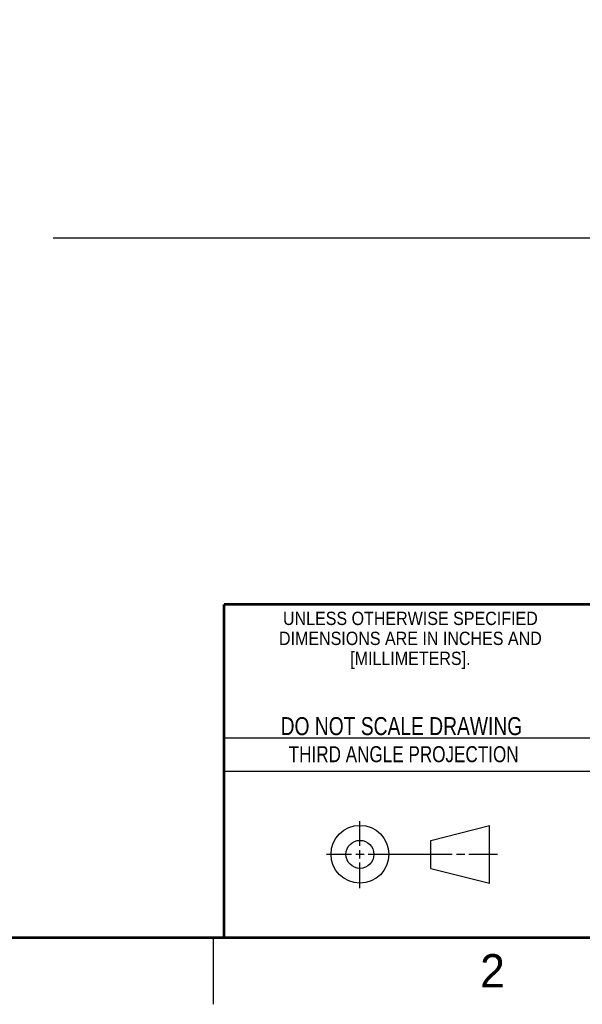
# Model space of a CAD drawing. Header units: inches. Extents: x 0 to 34, y 0 to 22.
# Tile 41 of 53: x 24 to 28.3, y 0 to 7.4. Entities that reach past the tile are written whole.
import ezdxf

# ---------------------------------------------------------------- set-up
doc = ezdxf.new("R2010")
doc.units = ezdxf.units.IN
doc.header["$LTSCALE"] = 1.87
doc.header["$MEASUREMENT"] = 0
doc.layers.get('0').update_dxf_attribs({"linetype": 'CONTINUOUS'})
doc.layers.add('DIMENSIONS', color=7, linetype='CONTINUOUS')
doc.styles.get("Standard").update_dxf_attribs({"font": 'txt', "width": 0.8})
doc.styles.add('TEXTSTYLE_2', font='txt')
doc.styles.add('TEXTSTYLE_3', font='txt', dxfattribs={"width": 0.9})
doc.dimstyles.new('DIMSTYLE_2', dxfattribs={"dimtxt": 0.125, "dimasz": 0.18, "dimexe": 0.18, "dimexo": 0.0625, "dimgap": 0.09, "dimtad": 0, "dimtih": 1, "dimtoh": 1, "dimdec": 3, "dimlfac": 0.5, "dimzin": 4, "dimdsep": 46, "dimtxsty": 'STANDARD', "dimblk": '_FILLED', "dimblk1": '_FILLED', "dimblk2": '_FILLED', "dimcen": 0.09, "dimadec": 0, "dimazin": 0, "dimtp": 0.01, "dimtm": 0.01, "dimtfac": 1, "dimtdec": 3, "dimtofl": 0, "dimtmove": 0, "dimatfit": 3, "dimldrblk": '_FILLED', "dimfxl": 1, "dimtolj": 1, "dimtzin": 4, "dimarcsym": 0})

# ---------------------------------------------------------------- blocks, each defined once
blk = doc.blocks.new('_FILLED')
at = {"color": 0, "linetype": 'BYBLOCK'}
blk.add_solid([(0, 0), (-1, 0.174), (-1, -0.174)], dxfattribs=at)
blk = doc.blocks.new('*D26')
at = {"layer": 'DIMENSIONS', "color": 2, "linetype": 'CONTINUOUS'}
for p, q in [((29.9228, 7.724), (29.9228, 5.6245)), ((17.1228, 6.438), (17.1228, 5.6245)), ((17.1228, 5.7495), (22.7478, 5.7495)), ((29.9228, 5.7495), (24.2978, 5.7495))]:
    blk.add_line(p, q, dxfattribs=at)
at = {"layer": 'DIMENSIONS', "color": 2, "linetype": 'CONTINUOUS', "xscale": 0.18, "yscale": 0.18, "zscale": 0.18, "rotation": 180}
blk.add_blockref('_FILLED', (17.1228, 5.7495), dxfattribs=at)
at = {"layer": 'DIMENSIONS', "color": 2, "linetype": 'CONTINUOUS', "xscale": 0.18, "yscale": 0.18, "zscale": 0.18}
blk.add_blockref('_FILLED', (29.9228, 5.7495), dxfattribs=at)
at = {"layer": 'DIMENSIONS', "color": 2, "linetype": 'CONTINUOUS', "insert": (23.5228, 5.812), "char_height": 0.125, "width": 1.425, "attachment_point": 2, "line_spacing_factor": 0.9}
blk.add_mtext('6.400{\\Ftxt.shx;\\W1.000000;\\H0.125000; }[162.56]', dxfattribs=at)

msp = doc.modelspace()

# ---------------------------------------------------------------- linework, layer by layer
at = {"color": 2, "linetype": 'CONTINUOUS'}
for p, q in [((25.58, 2), (28.38, 2)), ((25.58, 1.75), (28.38, 1.75)), ((26.6016, 1.1882), (26.6016, 1.375)), ((26.3514, 1.1257), (26.5391, 1.1257)), ((26.5703, 1.1257), (26.6328, 1.1257)), ((26.6016, 1.0944), (26.6016, 1.1569)), ((26.6641, 1.1257), (27.2943, 1.1257)), ((27.3256, 1.1257), (27.3881, 1.1257)), ((27.4193, 1.1257), (27.6351, 1.1257)), ((26.6016, 0.8704), (26.6016, 1.0632)), ((25.5, 0.5), (25.5, 0))]:
    msp.add_line(p, q, dxfattribs=at)
at = {"color": 7, "linetype": 'CONTINUOUS'}
for p, q in [((27.1331, 1.23), (27.5726, 1.3428)), ((27.5726, 0.9086), (27.5726, 1.3428)), ((27.1331, 1.02), (27.1331, 1.23)), ((27.1331, 1.02), (27.5726, 0.9086))]:
    msp.add_line(p, q, dxfattribs=at)
at = {"color": 7, "linetype": 'CONTINUOUS', "const_width": 0.02}
for points in [[(25.58, 3), (33.5, 3)], [(25.58, 3), (25.58, 0.5)], [(0.5, 0.5), (33.5, 0.5)]]:
    msp.add_lwpolyline(points, dxfattribs=at)
at = {"color": 7, "linetype": 'CONTINUOUS'}
for centre, radius in [((26.6016, 1.1257), 0.2171), ((26.601, 1.125), 0.105)]:
    msp.add_circle(centre, radius, dxfattribs=at)

# ---------------------------------------------------------------- texts
at = {"color": 2, "linetype": 'CONTINUOUS', "line_spacing_factor": 0.9}
for s, insert, char_height, width, attachment_point, style in [('UNLESS OTHERWISE SPECIFIED', (26.9799, 2.9459), 0.1, 2.34, 2, 'TEXTSTYLE_3'), ('DIMENSIONS ARE IN INCHES AND', (26.9799, 2.7959), 0.1, 2.52, 2, 'TEXTSTYLE_3'), ('[MILLIMETERS].', (26.9799, 2.6459), 0.1, 1.26, 2, 'TEXTSTYLE_3'), ('2', (27.5035, 0.3763), 0.25, 0.25, 1, 'TEXTSTYLE_2')]:
    msp.add_mtext(s, dxfattribs=dict(at, insert=insert, char_height=char_height, width=width, attachment_point=attachment_point, style=style))
at = {"color": 7, "linetype": 'CONTINUOUS', "insert": (26.9127, 2.1549), "char_height": 0.135, "width": 2.16, "attachment_point": 2, "line_spacing_factor": 0.9}
msp.add_mtext('DO NOT SCALE DRAWING', dxfattribs=at)
at = {"color": 2, "linetype": 'CONTINUOUS', "insert": (26.9296, 1.9368), "char_height": 0.12, "width": 2.112, "attachment_point": 2, "line_spacing_factor": 0.9}
msp.add_mtext('THIRD ANGLE PROJECTION', dxfattribs=at)

# ---------------------------------------------------------------- dimensions: what is measured, and where the dimension line sits
at = {"layer": 'DIMENSIONS', "color": 2, "linetype": 'CONTINUOUS'}
dim = msp.add_linear_dim(base=(17.1228, 5.7495), p1=(29.9228, 7.724), p2=(17.1228, 6.438), angle=180, dimstyle='DIMSTYLE_2', dxfattribs=at)
dim.commit()
dim.dimension.update_dxf_attribs({"geometry": '*D26', "text_midpoint": (23.3728, 5.7495), "dimtype": 160})

doc.saveas('drawing.dxf')
